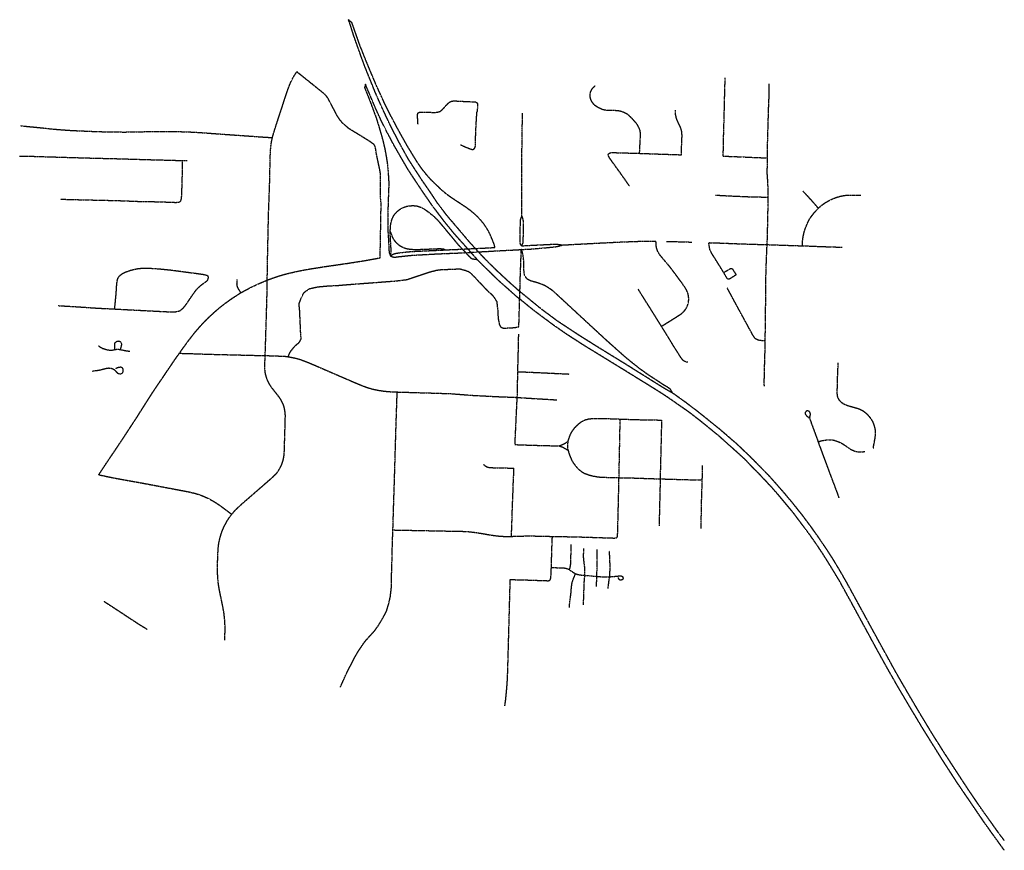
# Model space of a CAD drawing. Header units: feet. Extents: x 2261088 to 2386950, y 226843 to 438869.
# Tile 2 of 2: x 2261088 to 2271671, y 429942 to 438869. Entities that reach past the tile are written whole.
import ezdxf

# ---------------------------------------------------------------- set-up
doc = ezdxf.new("R2010")
doc.units = ezdxf.units.FT
doc.header["$MEASUREMENT"] = 0
doc.linetypes.add('CL', pattern=[2, 0.3, -0.15, 1.4, -0.15])
doc.layers.add('RW_X_CL', color=6, linetype='CL', plot=False)

msp = doc.modelspace()

# ---------------------------------------------------------------- linework, layer by layer
at = {"layer": 'RW_X_CL'}
for points in [[(2266195, 436421), (2266194, 436432), (2266192, 436444), (2266187, 436459), (2266156, 436535), (2266137, 436577), (2266122, 436605), (2266096, 436647), (2266067, 436686), (2266035, 436724), (2266001, 436759), (2265978, 436781), (2265940, 436812), (2265887, 436851), (2265723, 436960), (2265670, 436999), (2265618, 437043), (2265559, 437100), (2265504, 437154), (2265459, 437206), (2265418, 437257), (2265370, 437324), (2265320, 437405), (2265252, 437517), (2265188, 437631), (2265133, 437731), (2265090, 437813), (2265075, 437840), (2265037, 437915), (2265015, 437960), (2264955, 438091), (2264918, 438172), (2264840, 438358), (2264798, 438460), (2264745, 438594), (2264675, 438792), (2264660, 438835), (2264623, 438869)], [(2266077, 436311), (2266018, 436374), (2265986, 436410), (2265927, 436474), (2265830, 436589), (2265681, 436764), (2265581, 436895), (2265497, 437022), (2265415, 437140), (2265264, 437373), (2265156, 437570), (2265061, 437757), (2264974, 437943), (2264911, 438086), (2264792, 438381), (2264725, 438567), (2264678, 438700), (2264644, 438807), (2264623, 438869)], [(2263805, 437602), (2263812, 437628), (2263830, 437690), (2263905, 437918), (2263954, 438070), (2263980, 438144), (2263997, 438187), (2264020, 438234), (2264047, 438280), (2264067, 438309)], [(2264962, 436310), (2264964, 436392), (2264968, 436589), (2264969, 436687), (2264973, 436867), (2264973, 436900), (2264966, 436966), (2264965, 436998), (2264967, 437179), (2264966, 437212), (2264961, 437245), (2264921, 437437), (2264917, 437468), (2264910, 437504), (2264898, 437527), (2264846, 437564), (2264757, 437619), (2264629, 437697), (2264563, 437754), (2264529, 437793), (2264493, 437849), (2264468, 437900), (2264431, 437970), (2264411, 438009), (2264404, 438021), (2264388, 438045), (2264361, 438073), (2264279, 438139), (2264182, 438217), (2264067, 438309)], [(2268650, 437403), (2268654, 437607), (2268659, 437782), (2268661, 437854), (2268663, 437943), (2268666, 438066), (2268671, 438244)], [(2264804, 438176), (2264795, 438140), (2264849, 438005), (2264868, 437954), (2264879, 437924), (2264918, 437819), (2264946, 437731), (2264973, 437638), (2264995, 437559), (2265013, 437480), (2265028, 437399), (2265040, 437319), (2265048, 437237), (2265052, 437172), (2265056, 437107), (2265052, 437009), (2265044, 436767), (2265045, 436675), (2265046, 436599), (2265053, 436484), (2265058, 436379), (2265059, 436370), (2265061, 436363), (2265072, 436330)], [(2266004, 436293), (2265937, 436369), (2265904, 436407), (2265825, 436495), (2265752, 436577), (2265651, 436702), (2265575, 436802), (2265506, 436895), (2265411, 437034), (2265335, 437148), (2265261, 437261), (2265113, 437517), (2265036, 437662), (2264975, 437783), (2264914, 437916), (2264804, 438176)], [(2267751, 437433), (2267752, 437456), (2267761, 437635), (2267760, 437651), (2267758, 437667), (2267755, 437683), (2267750, 437696), (2267744, 437710), (2267736, 437726), (2267728, 437740), (2267716, 437756), (2267702, 437772), (2267657, 437820), (2267635, 437841), (2267623, 437851), (2267610, 437859), (2267596, 437866), (2267566, 437878), (2267551, 437883), (2267535, 437887), (2267520, 437889), (2267486, 437892), (2267423, 437895), (2267405, 437895), (2267396, 437895), (2267384, 437896), (2267373, 437898), (2267358, 437902), (2267343, 437907), (2267328, 437914), (2267312, 437921), (2267285, 437938), (2267273, 437947), (2267261, 437958), (2267250, 437971), (2267241, 437984), (2267232, 437999), (2267227, 438014), (2267222, 438030), (2267220, 438047), (2267220, 438064), (2267222, 438081), (2267226, 438097), (2267234, 438113), (2267243, 438127), (2267249, 438135), (2267262, 438149), (2267273, 438158)], [(2269125, 437384), (2269126, 437460), (2269127, 437530), (2269128, 437581), (2269138, 437920), (2269143, 438040), (2269143, 438103), (2269142, 438162), (2269143, 438180)], [(2265370, 437747), (2265368, 437763), (2265364, 437845), (2265365, 437853), (2265366, 437857), (2265368, 437861), (2265371, 437866), (2265373, 437868), (2265376, 437871), (2265379, 437872), (2265382, 437874), (2265386, 437875), (2265394, 437877), (2265476, 437874), (2265557, 437873), (2265574, 437875), (2265590, 437878), (2265605, 437883), (2265619, 437892), (2265631, 437903), (2265697, 437975), (2265710, 437984), (2265725, 437991), (2265741, 437995), (2265757, 437997), (2265888, 437990), (2265985, 437986), (2265988, 437985), (2265992, 437983), (2265999, 437979), (2266002, 437977), (2266004, 437974), (2266006, 437969), (2266008, 437966), (2266009, 437962), (2266010, 437958), (2266010, 437950), (2266008, 437919), (2266004, 437881)], [(2265826, 437525), (2265870, 437505), (2265939, 437478), (2265945, 437477), (2265952, 437475), (2265956, 437475), (2265961, 437475), (2265965, 437477), (2265968, 437479), (2265971, 437481), (2265974, 437484), (2265976, 437486), (2265979, 437490), (2265981, 437493), (2265983, 437498), (2265984, 437501), (2265986, 437506), (2265986, 437513), (2265988, 437530), (2265989, 437611), (2265991, 437676), (2265999, 437822), (2266004, 437881)], [(2266486, 436761), (2266486, 437178), (2266486, 437391), (2266490, 437700), (2266493, 437863)], [(2268200, 437417), (2268200, 437425), (2268205, 437566), (2268207, 437605), (2268207, 437633), (2268206, 437653), (2268202, 437679), (2268196, 437699), (2268188, 437719), (2268168, 437759), (2268156, 437786), (2268147, 437811), (2268141, 437837), (2268138, 437850), (2268137, 437868), (2268136, 437897)], [(2261095, 437730), (2261143, 437725), (2261347, 437705), (2261437, 437695), (2261515, 437688), (2261646, 437679), (2261843, 437670), (2262057, 437663), (2262221, 437662), (2262599, 437669), (2262746, 437668), (2262894, 437664), (2263008, 437658), (2263367, 437632), (2263525, 437621), (2263738, 437606), (2263805, 437602)], [(2263750, 436071), (2263750, 436120), (2263752, 436251), (2263763, 436776), (2263775, 437105), (2263781, 437387), (2263785, 437472), (2263791, 437531), (2263799, 437576), (2263805, 437602)], [(2261088, 437404), (2261137, 437404), (2261459, 437394), (2261902, 437381), (2262083, 437377), (2262526, 437364), (2262789, 437357), (2262837, 437356)], [(2267522, 437252), (2267493, 437292), (2267457, 437342), (2267450, 437352), (2267440, 437367), (2267429, 437382), (2267418, 437401), (2267414, 437408), (2267414, 437411), (2267414, 437414), (2267414, 437416), (2267415, 437419), (2267416, 437423), (2267418, 437426), (2267423, 437431)], [(2267423, 437431), (2267432, 437437), (2267437, 437439), (2267441, 437440), (2267456, 437441), (2267471, 437441), (2267751, 437433)], [(2267751, 437433), (2267998, 437424), (2268160, 437419), (2268200, 437417)], [(2268650, 437403), (2268853, 437395), (2269003, 437388), (2269125, 437384)], [(2269125, 437197), (2269124, 437207), (2269123, 437236), (2269126, 437338), (2269125, 437384)], [(2262814, 436916), (2262818, 436920), (2262822, 436926), (2262825, 436936), (2262827, 436946), (2262829, 436962), (2262832, 437029), (2262837, 437195), (2262837, 437329), (2262837, 437356)], [(2262837, 437356), (2262854, 437356), (2262887, 437356)], [(2267641, 437083), (2267598, 437145), (2267567, 437189), (2267544, 437222), (2267526, 437246), (2267522, 437252)], [(2269133, 436962), (2269133, 436996), (2269132, 437071), (2269129, 437139), (2269126, 437172), (2269125, 437197)], [(2268568, 436984), (2268708, 436976), (2268919, 436967), (2269122, 436962), (2269133, 436962)], [(2269122, 436452), (2269126, 436550), (2269128, 436655), (2269130, 436771), (2269133, 436868), (2269133, 436962)], [(2269672, 436842), (2269651, 436868), (2269599, 436927), (2269534, 436998), (2269507, 437025)], [(2269672, 436842), (2269688, 436857), (2269705, 436872), (2269725, 436887), (2269748, 436903), (2269776, 436919), (2269811, 436937), (2269859, 436957), (2269894, 436968), (2269927, 436976), (2269960, 436981), (2269993, 436984), (2270058, 436985), (2270128, 436985)], [(2261527, 436940), (2261795, 436933), (2262124, 436926), (2262434, 436914), (2262515, 436914), (2262628, 436911), (2262710, 436908), (2262759, 436906), (2262773, 436906), (2262784, 436907), (2262793, 436908), (2262801, 436910), (2262808, 436912), (2262814, 436916)], [(2265072, 436594), (2265072, 436612), (2265073, 436645), (2265078, 436677), (2265085, 436709), (2265091, 436725), (2265097, 436740), (2265104, 436755), (2265113, 436769), (2265122, 436782), (2265133, 436795), (2265144, 436806), (2265156, 436817), (2265169, 436827), (2265183, 436836), (2265197, 436844), (2265212, 436851), (2265227, 436857), (2265243, 436862), (2265259, 436866), (2265275, 436869), (2265292, 436870), (2265308, 436871), (2265324, 436871), (2265341, 436869), (2265357, 436867), (2265373, 436863), (2265388, 436858), (2265405, 436852), (2265418, 436845), (2265433, 436837), (2265460, 436818), (2265487, 436798), (2265528, 436766), (2265575, 436722), (2265806, 436446), (2265846, 436403), (2265881, 436366), (2265896, 436350), (2265935, 436310), (2265943, 436304), (2265955, 436299), (2266004, 436293)], [(2266482, 436439), (2266473, 436452), (2266470, 436461), (2266467, 436472), (2266470, 436699), (2266471, 436710), (2266473, 436722), (2266479, 436741), (2266486, 436761)], [(2266482, 436439), (2266492, 436454), (2266496, 436464), (2266500, 436475), (2266501, 436492), (2266503, 436651), (2266503, 436691), (2266502, 436710), (2266499, 436724), (2266494, 436740), (2266486, 436761)], [(2269501, 436439), (2269502, 436467), (2269503, 436486), (2269504, 436504), (2269509, 436536), (2269516, 436570), (2269523, 436598), (2269534, 436630), (2269550, 436668), (2269567, 436706), (2269585, 436738), (2269614, 436777), (2269637, 436806), (2269672, 436842)], [(2265072, 436330), (2265078, 436355), (2265080, 436367), (2265081, 436376), (2265081, 436389), (2265071, 436562), (2265072, 436594)], [(2265662, 436395), (2265645, 436402), (2265634, 436404), (2265614, 436405), (2265587, 436405), (2265357, 436396), (2265322, 436397), (2265294, 436399), (2265268, 436402), (2265244, 436407), (2265223, 436413), (2265205, 436421), (2265183, 436433), (2265163, 436447), (2265148, 436461), (2265132, 436477), (2265117, 436497), (2265103, 436518), (2265094, 436538), (2265089, 436553), (2265085, 436564), (2265079, 436578), (2265072, 436594)], [(2266480, 436399), (2266590, 436405), (2266662, 436411), (2266725, 436417), (2266840, 436428), (2266880, 436435), (2266924, 436448)], [(2266482, 436439), (2266519, 436441), (2266731, 436452), (2266835, 436457), (2266875, 436455), (2266924, 436448)], [(2266924, 436448), (2267281, 436467), (2267560, 436481), (2267757, 436488), (2267921, 436490), (2267927, 436490)], [(2267986, 435574), (2268001, 435583), (2268134, 435666), (2268190, 435702), (2268202, 435711), (2268215, 435722), (2268229, 435735), (2268239, 435748), (2268248, 435761), (2268257, 435776), (2268264, 435791), (2268271, 435809), (2268274, 435824), (2268277, 435839), (2268279, 435855), (2268279, 435874), (2268278, 435892), (2268275, 435907), (2268272, 435924), (2268265, 435943), (2268253, 435969), (2268233, 436001), (2268166, 436094), (2268108, 436172), (2268070, 436221), (2268023, 436276), (2267970, 436339), (2267954, 436365), (2267946, 436380), (2267940, 436396), (2267935, 436411), (2267931, 436432), (2267929, 436450), (2267928, 436467), (2267927, 436490)], [(2268041, 436487), (2268084, 436486), (2268312, 436479)], [(2268655, 436152), (2268608, 436228), (2268529, 436354), (2268514, 436381), (2268511, 436388), (2268508, 436395), (2268505, 436403), (2268504, 436410), (2268502, 436419), (2268501, 436431), (2268498, 436449), (2268495, 436473)], [(2268495, 436473), (2268594, 436470), (2268822, 436461), (2269109, 436452), (2269122, 436452)], [(2269101, 435417), (2269102, 435445), (2269105, 435757), (2269107, 435824), (2269108, 435963), (2269109, 436107), (2269113, 436242), (2269120, 436417), (2269122, 436452)], [(2269122, 436452), (2269210, 436449), (2269501, 436439)], [(2269501, 436439), (2269566, 436437), (2269746, 436430), (2269928, 436424)], [(2265072, 436330), (2265093, 436344), (2265108, 436352), (2265123, 436357), (2265144, 436360), (2265190, 436367), (2265236, 436372), (2265301, 436378), (2265473, 436386), (2265662, 436395)], [(2265072, 436330), (2265094, 436321), (2265110, 436318), (2265121, 436317), (2265130, 436318), (2265156, 436322), (2265205, 436327), (2265289, 436336), (2265348, 436340), (2265585, 436353), (2265828, 436363), (2265881, 436366), (2265937, 436369), (2266018, 436374), (2266134, 436380), (2266195, 436384)], [(2265662, 436395), (2265669, 436396), (2265846, 436403), (2265904, 436407), (2265986, 436410), (2266195, 436421)], [(2266195, 436384), (2266407, 436395), (2266480, 436399)], [(2266454, 435568), (2266455, 435616), (2266462, 435868), (2266465, 435947), (2266468, 436074), (2266480, 436399)], [(2268107, 434855), (2268085, 434894), (2268062, 434913), (2268012, 434942), (2267947, 434985), (2267842, 435054), (2267751, 435119), (2267644, 435204), (2267591, 435249), (2267514, 435317), (2267392, 435426), (2267038, 435753), (2266835, 435941), (2266809, 435963), (2266786, 435978), (2266755, 435998), (2266731, 436012), (2266710, 436020), (2266686, 436030), (2266661, 436039), (2266639, 436046), (2266618, 436051), (2266589, 436059), (2266569, 436067), (2266554, 436075), (2266541, 436084), (2266530, 436099), (2266523, 436107), (2266517, 436119), (2266513, 436131), (2266510, 436152), (2266508, 436185), (2266508, 436221), (2266505, 436293), (2266499, 436336), (2266492, 436369), (2266480, 436399)], [(2263750, 436071), (2263801, 436090), (2263862, 436111), (2263930, 436131), (2264002, 436149), (2264085, 436168), (2264192, 436188), (2264383, 436218), (2264613, 436251), (2264777, 436277), (2264892, 436297), (2264962, 436310)], [(2266441, 435883), (2266237, 436064), (2266086, 436211), (2266004, 436293)], [(2266444, 435964), (2266349, 436049), (2266209, 436179), (2266123, 436264), (2266077, 436311)], [(2262109, 435760), (2262113, 435796), (2262125, 435920), (2262131, 436012), (2262135, 436051), (2262139, 436072), (2262142, 436084), (2262149, 436097), (2262156, 436109), (2262168, 436122), (2262181, 436132), (2262196, 436142), (2262215, 436153), (2262243, 436163), (2262280, 436176), (2262299, 436181), (2262318, 436186), (2262338, 436190), (2262363, 436195), (2262388, 436197), (2262414, 436199), (2262463, 436200), (2262592, 436191), (2262720, 436178), (2263029, 436137), (2263055, 436133), (2263077, 436129), (2263089, 436126), (2263095, 436124), (2263100, 436122), (2263105, 436120), (2263108, 436118), (2263111, 436116), (2263114, 436112)], [(2262109, 435760), (2262319, 435749), (2262495, 435740), (2262642, 435732), (2262705, 435730), (2262734, 435729), (2262765, 435731), (2262786, 435734), (2262799, 435738), (2262814, 435744), (2262829, 435756), (2262848, 435773), (2262869, 435799), (2262894, 435833), (2262959, 435929), (2262979, 435956), (2263000, 435981), (2263023, 436003), (2263050, 436025), (2263094, 436057), (2263104, 436065), (2263110, 436072), (2263112, 436077), (2263114, 436081), (2263115, 436084), (2263116, 436092), (2263117, 436097), (2263116, 436101), (2263116, 436106), (2263114, 436112)], [(2263975, 435247), (2263988, 435283), (2264005, 435310), (2264048, 435363), (2264094, 435403), (2264114, 435437), (2264109, 435497), (2264098, 435745), (2264091, 435815), (2264116, 435880), (2264145, 435937), (2264202, 435978), (2264292, 435998), (2264388, 436007), (2264505, 436013), (2264609, 436022), (2265136, 436062), (2265249, 436076), (2265376, 436118), (2265498, 436159), (2265570, 436177), (2265615, 436183), (2265782, 436190), (2265826, 436190), (2265873, 436177), (2265905, 436166), (2265935, 436147), (2266113, 435960), (2266177, 435901), (2266215, 435840), (2266227, 435741), (2266230, 435664), (2266243, 435596), (2266257, 435568), (2266280, 435556), (2266301, 435554), (2266334, 435556), (2266367, 435557), (2266415, 435562), (2266454, 435568)], [(2268655, 436152), (2268667, 436159), (2268710, 436184), (2268724, 436192), (2268729, 436195), (2268734, 436196), (2268739, 436196), (2268744, 436195), (2268747, 436193), (2268749, 436190), (2268789, 436127)], [(2268789, 436127), (2268781, 436122), (2268718, 436082), (2268713, 436080), (2268710, 436079), (2268708, 436079), (2268706, 436079), (2268702, 436080), (2268700, 436081), (2268697, 436082), (2268693, 436087), (2268660, 436143), (2268655, 436152)], [(2263465, 435934), (2263460, 435943), (2263437, 435982), (2263432, 435993), (2263427, 436005), (2263426, 436016), (2263424, 436028), (2263426, 436076)], [(2263465, 435934), (2263502, 435955), (2263574, 435993), (2263648, 436028), (2263750, 436071)], [(2263727, 435259), (2263731, 435373), (2263745, 435837), (2263750, 436031), (2263750, 436071)], [(2262805, 435284), (2262843, 435338), (2262909, 435428), (2262969, 435505), (2263022, 435567), (2263066, 435615), (2263124, 435673), (2263196, 435739), (2263246, 435781), (2263297, 435821), (2263377, 435878), (2263446, 435922), (2263465, 435934)], [(2268107, 434855), (2268009, 434911), (2267599, 435168), (2267327, 435335), (2267105, 435474), (2266873, 435627), (2266689, 435764), (2266465, 435947), (2266444, 435964)], [(2267986, 435574), (2267904, 435706), (2267808, 435858), (2267736, 435973)], [(2269101, 435417), (2269085, 435418), (2269068, 435419), (2269057, 435420), (2269040, 435422), (2269025, 435425), (2269008, 435433), (2268995, 435441), (2268983, 435456), (2268966, 435483), (2268818, 435755), (2268756, 435869), (2268718, 435940), (2268694, 435983)], [(2261501, 435796), (2261677, 435786), (2261927, 435769), (2262109, 435760)], [(2268864, 434162), (2268606, 434393), (2268395, 434565), (2268267, 434662), (2268050, 434813), (2267958, 434873), (2267594, 435098), (2267275, 435294), (2267146, 435373), (2266974, 435484), (2266833, 435581), (2266614, 435744), (2266462, 435868), (2266441, 435883)], [(2266442, 435086), (2266447, 435256), (2266452, 435489)], [(2268271, 435187), (2268256, 435189), (2268241, 435194), (2268229, 435201), (2268216, 435210), (2268205, 435223), (2268197, 435235), (2268173, 435273), (2268128, 435343), (2268050, 435471), (2267986, 435574)], [(2262111, 435324), (2262111, 435335), (2262110, 435358), (2262110, 435373), (2262110, 435381), (2262111, 435388), (2262114, 435395), (2262117, 435401), (2262122, 435406), (2262127, 435410), (2262132, 435412), (2262137, 435414), (2262144, 435415), (2262150, 435416), (2262158, 435415), (2262164, 435413), (2262169, 435410), (2262173, 435406), (2262176, 435402), (2262179, 435395), (2262181, 435387), (2262182, 435380), (2262181, 435373), (2262180, 435365), (2262176, 435350), (2262169, 435329), (2262167, 435324)], [(2269094, 434931), (2269091, 434943), (2269090, 434957), (2269092, 435018), (2269094, 435117), (2269099, 435284), (2269101, 435417)], [(2261936, 435365), (2261945, 435357), (2261961, 435347), (2261980, 435337), (2261995, 435332), (2262025, 435323), (2262040, 435320), (2262056, 435318), (2262072, 435318), (2262087, 435319), (2262111, 435324)], [(2261938, 433978), (2262014, 434093), (2262179, 434338), (2262350, 434599), (2262429, 434724), (2262517, 434862), (2262728, 435174), (2262779, 435248), (2262805, 435284)], [(2262111, 435324), (2262123, 435326), (2262134, 435327), (2262143, 435327), (2262154, 435327), (2262167, 435324)], [(2262167, 435324), (2262185, 435321), (2262214, 435315), (2262241, 435310), (2262273, 435306)], [(2262805, 435284), (2262918, 435281), (2263115, 435274), (2263727, 435259)], [(2263367, 433553), (2263387, 433577), (2263421, 433613), (2263470, 433659), (2263793, 433940), (2263831, 433975), (2263853, 433999), (2263872, 434025), (2263888, 434052), (2263902, 434080), (2263913, 434110), (2263922, 434141), (2263928, 434173), (2263932, 434205), (2263936, 434329), (2263942, 434532), (2263944, 434614), (2263942, 434646), (2263937, 434677), (2263930, 434708), (2263920, 434738), (2263906, 434767), (2263890, 434795), (2263871, 434821), (2263800, 434911), (2263781, 434939), (2263764, 434969), (2263749, 435000), (2263739, 435030), (2263730, 435064), (2263727, 435083), (2263724, 435111), (2263723, 435139), (2263725, 435206), (2263727, 435259)], [(2263727, 435259), (2263789, 435258), (2263887, 435254), (2263946, 435251), (2263975, 435247)], [(2263975, 435247), (2263979, 435246), (2264013, 435240), (2264043, 435234)], [(2264043, 435234), (2264048, 435233), (2264095, 435220), (2264141, 435204), (2264202, 435180), (2264730, 434952), (2264791, 434928), (2264838, 434912), (2264886, 434898), (2264935, 434888), (2264984, 434880), (2265033, 434874), (2265099, 434869), (2265146, 434868)], [(2269876, 434889), (2269880, 435039), (2269886, 435180)], [(2261872, 435093), (2261892, 435096), (2261915, 435099), (2261939, 435103), (2261968, 435109), (2262009, 435120), (2262028, 435124), (2262045, 435126), (2262062, 435125), (2262077, 435122), (2262093, 435115), (2262102, 435110), (2262111, 435103), (2262120, 435093), (2262130, 435081), (2262140, 435071), (2262147, 435068), (2262157, 435064), (2262169, 435063), (2262181, 435064), (2262188, 435069), (2262194, 435074), (2262198, 435080), (2262201, 435088), (2262202, 435097), (2262202, 435106), (2262200, 435115), (2262196, 435122), (2262190, 435127), (2262184, 435130), (2262177, 435133), (2262166, 435133), (2262155, 435132), (2262144, 435129), (2262135, 435125), (2262117, 435117)], [(2266436, 434810), (2266439, 434879), (2266442, 435086)], [(2266442, 435086), (2266477, 435085), (2266632, 435078), (2266991, 435061)], [(2265100, 433385), (2265102, 433455), (2265107, 433620), (2265114, 433834), (2265119, 433999), (2265134, 434509), (2265144, 434811), (2265146, 434868)], [(2265146, 434868), (2265576, 434855), (2265723, 434850), (2265958, 434832), (2266229, 434818), (2266407, 434811), (2266863, 434783)], [(2269606, 433402), (2269502, 433542), (2269410, 433657), (2269318, 433768), (2269227, 433872), (2269141, 433969), (2268922, 434190), (2268800, 434306), (2268616, 434465), (2268367, 434665), (2268249, 434754), (2268145, 434829), (2268107, 434855)], [(2270263, 434262), (2270267, 434292), (2270276, 434336), (2270283, 434377), (2270287, 434410), (2270287, 434443), (2270286, 434460), (2270283, 434476), (2270279, 434493), (2270268, 434524), (2270257, 434552), (2270243, 434574), (2270227, 434596), (2270212, 434614), (2270188, 434636), (2270162, 434657), (2270148, 434666), (2270118, 434680), (2270087, 434691), (2270023, 434709), (2269977, 434723), (2269962, 434729), (2269948, 434736), (2269934, 434745), (2269922, 434755), (2269910, 434766), (2269900, 434778), (2269891, 434791), (2269884, 434805), (2269880, 434820), (2269877, 434835), (2269876, 434851), (2269876, 434889)], [(2266412, 434303), (2266432, 434727), (2266436, 434810)], [(2269672, 434334), (2269667, 434351), (2269613, 434498), (2269601, 434529), (2269596, 434546), (2269590, 434560), (2269587, 434570), (2269585, 434577), (2269583, 434585), (2269582, 434593), (2269582, 434601), (2269583, 434607), (2269585, 434616), (2269587, 434624), (2269587, 434632), (2269586, 434640), (2269583, 434647), (2269578, 434654), (2269572, 434660), (2269565, 434663), (2269557, 434664), (2269549, 434664), (2269542, 434661), (2269536, 434655), (2269532, 434649), (2269531, 434642), (2269532, 434633), (2269535, 434625), (2269538, 434619), (2269544, 434613), (2269576, 434588)], [(2266983, 434339), (2266992, 434367), (2267001, 434392), (2267011, 434418), (2267027, 434446), (2267045, 434472), (2267067, 434497), (2267090, 434520), (2267114, 434540), (2267127, 434549), (2267141, 434557), (2267156, 434564), (2267171, 434570), (2267186, 434574), (2267202, 434578), (2267234, 434582), (2267283, 434584), (2267348, 434583), (2267412, 434582), (2267543, 434577)], [(2267530, 433947), (2267538, 434328), (2267542, 434545), (2267542, 434559), (2267543, 434577)], [(2267543, 434577), (2267718, 434571), (2267880, 434568), (2267991, 434566)], [(2267976, 433934), (2267978, 434052), (2267983, 434237), (2267986, 434365), (2267990, 434537), (2267990, 434552), (2267991, 434566)], [(2266887, 434289), (2266918, 434301), (2266935, 434309), (2266948, 434316), (2266966, 434327), (2266983, 434339)], [(2266983, 434242), (2266981, 434260), (2266980, 434289), (2266981, 434315), (2266983, 434339)], [(2269672, 434334), (2269685, 434338), (2269710, 434345), (2269732, 434349), (2269755, 434352), (2269794, 434354), (2269810, 434354), (2269829, 434352), (2269847, 434348), (2269863, 434343), (2269879, 434337), (2269892, 434332), (2269924, 434317), (2269966, 434289), (2270019, 434253), (2270033, 434246), (2270047, 434240), (2270066, 434232), (2270089, 434227), (2270118, 434223), (2270132, 434223), (2270147, 434224), (2270162, 434227), (2270172, 434228)], [(2269896, 433729), (2269881, 433773), (2269808, 433967), (2269735, 434163), (2269677, 434320), (2269672, 434334)], [(2266412, 434303), (2266474, 434300), (2266735, 434292), (2266887, 434289)], [(2266887, 434289), (2266899, 434284), (2266918, 434278), (2266938, 434268), (2266953, 434259), (2266961, 434254), (2266983, 434242)], [(2266983, 434242), (2266989, 434218), (2266994, 434201), (2267003, 434178), (2267018, 434142), (2267035, 434110), (2267060, 434077), (2267079, 434054), (2267094, 434039), (2267108, 434028), (2267121, 434017), (2267136, 434007), (2267147, 434000), (2267157, 433995), (2267182, 433985), (2267215, 433974), (2267248, 433966), (2267302, 433956), (2267333, 433953), (2267386, 433951), (2267472, 433948), (2267530, 433947)], [(2271671, 429942), (2271605, 430033), (2271465, 430228), (2271340, 430411), (2271164, 430669), (2271009, 430908), (2270805, 431235), (2270676, 431449), (2270549, 431663), (2270429, 431872), (2270316, 432075), (2270000, 432656), (2269897, 432842), (2269824, 432962), (2269746, 433089), (2269666, 433211), (2269577, 433338), (2269484, 433461), (2269404, 433568), (2269322, 433667), (2269247, 433757), (2269167, 433848), (2269049, 433973), (2268864, 434162)], [(2266073, 434090), (2266087, 434078), (2266102, 434068), (2266113, 434062), (2266130, 434058), (2266153, 434055), (2266372, 434050), (2266401, 434049)], [(2266374, 433316), (2266374, 433322), (2266380, 433486), (2266381, 433538), (2266391, 433796), (2266392, 433848), (2266400, 434016), (2266401, 434049)], [(2268425, 433923), (2268426, 433964), (2268429, 434077)], [(2261938, 433978), (2262007, 433964), (2262023, 433960), (2262118, 433941), (2262274, 433913), (2262440, 433883), (2262905, 433795), (2262968, 433780), (2263015, 433766), (2263061, 433749), (2263105, 433729), (2263148, 433707), (2263190, 433682), (2263231, 433655), (2263322, 433587), (2263367, 433553)], [(2267509, 433307), (2267513, 433313), (2267515, 433321), (2267515, 433328), (2267518, 433449), (2267522, 433600), (2267528, 433853), (2267530, 433947)], [(2267530, 433947), (2267648, 433945), (2267762, 433941), (2267976, 433934)], [(2267964, 433428), (2267976, 433923), (2267976, 433934)], [(2267976, 433934), (2268053, 433932), (2268251, 433926), (2268425, 433923)], [(2268412, 433401), (2268418, 433703), (2268425, 433923)], [(2263293, 432201), (2263296, 432308), (2263295, 432373), (2263292, 432422), (2263285, 432486), (2263271, 432567), (2263246, 432687), (2263232, 432756), (2263223, 432815), (2263217, 432884), (2263215, 432941), (2263215, 433024), (2263220, 433150), (2263224, 433203), (2263227, 433228), (2263231, 433254), (2263243, 433304), (2263256, 433350), (2263272, 433392), (2263298, 433445), (2263320, 433486), (2263348, 433528), (2263367, 433553)], [(2264536, 431697), (2264572, 431779), (2264594, 431828), (2264639, 431917), (2264695, 432026), (2264728, 432082), (2264797, 432184), (2264850, 432244), (2264897, 432294), (2264943, 432357), (2264978, 432414), (2265007, 432467), (2265033, 432519), (2265054, 432588), (2265072, 432666), (2265083, 432761), (2265085, 432876), (2265090, 433050), (2265095, 433258), (2265100, 433385)], [(2265100, 433385), (2265455, 433378), (2265809, 433371), (2265867, 433370), (2265913, 433367), (2265956, 433362), (2265993, 433357), (2266065, 433346), (2266137, 433333), (2266171, 433328), (2266209, 433323), (2266243, 433319), (2266274, 433317), (2266309, 433315), (2266345, 433315), (2266374, 433316)], [(2271671, 430047), (2271645, 430082), (2271596, 430148), (2271424, 430389), (2271287, 430590), (2271213, 430703), (2271033, 430979), (2270893, 431200), (2270756, 431427), (2270633, 431636), (2270508, 431852), (2270334, 432168), (2269980, 432816), (2269906, 432945), (2269834, 433065), (2269767, 433169), (2269683, 433293), (2269606, 433402)], [(2266374, 433316), (2266434, 433318), (2266538, 433321), (2266639, 433320), (2266754, 433317), (2266814, 433316)], [(2266803, 432982), (2266806, 433091), (2266810, 433221), (2266814, 433316)], [(2266814, 433316), (2267072, 433311), (2267175, 433308), (2267480, 433298), (2267490, 433299), (2267498, 433300), (2267504, 433303), (2267509, 433307)], [(2266998, 432957), (2267001, 432965), (2267005, 432984), (2267010, 433011), (2267013, 433061), (2267015, 433194), (2267016, 433227)], [(2267162, 432897), (2267164, 432923), (2267164, 432940), (2267161, 432989), (2267151, 433070), (2267149, 433103), (2267152, 433185)], [(2267291, 432886), (2267292, 432907), (2267292, 432918), (2267295, 432973), (2267294, 433124), (2267295, 433174)], [(2267429, 432882), (2267431, 432905), (2267433, 432937), (2267434, 433001), (2267432, 433065), (2267428, 433145), (2267428, 433161)], [(2266791, 432850), (2266794, 432858), (2266796, 432867), (2266798, 432881), (2266799, 432895), (2266803, 432982)], [(2266803, 432982), (2266836, 432981), (2266849, 432980), (2266885, 432979), (2266935, 432977), (2266951, 432975), (2266967, 432971), (2266982, 432966), (2266996, 432958), (2266998, 432957)], [(2266998, 432957), (2267023, 432939), (2267051, 432921), (2267063, 432915)], [(2266303, 431493), (2266313, 431568), (2266324, 431683), (2266331, 431781), (2266335, 431895), (2266356, 432666), (2266361, 432852)], [(2266361, 432852), (2266384, 432851), (2266398, 432851), (2266472, 432850), (2266723, 432841), (2266755, 432840), (2266773, 432840), (2266781, 432842), (2266786, 432845), (2266791, 432850)], [(2266998, 432550), (2266998, 432583), (2267004, 432632), (2267015, 432714), (2267015, 432730), (2267022, 432796), (2267029, 432828), (2267041, 432862), (2267052, 432888), (2267057, 432901), (2267063, 432915)], [(2267063, 432915), (2267065, 432914), (2267081, 432909), (2267096, 432905), (2267129, 432900), (2267162, 432897)], [(2267148, 432582), (2267157, 432830), (2267162, 432895), (2267162, 432897)], [(2267162, 432897), (2267205, 432894), (2267291, 432886)], [(2267289, 432776), (2267290, 432842), (2267290, 432852), (2267291, 432886)], [(2267291, 432886), (2267308, 432884), (2267374, 432881), (2267423, 432881), (2267429, 432882)], [(2267412, 432757), (2267419, 432808), (2267423, 432843), (2267429, 432882)], [(2267429, 432882), (2267472, 432885), (2267537, 432892), (2267549, 432892), (2267560, 432889), (2267568, 432884), (2267571, 432877), (2267574, 432868), (2267572, 432859), (2267564, 432848), (2267549, 432846), (2267540, 432847), (2267529, 432857), (2267523, 432874)], [(2261993, 432619), (2262087, 432558), (2262362, 432377), (2262432, 432334), (2262459, 432318)]]:
    msp.add_lwpolyline(points, dxfattribs=at)

doc.saveas('drawing.dxf')
